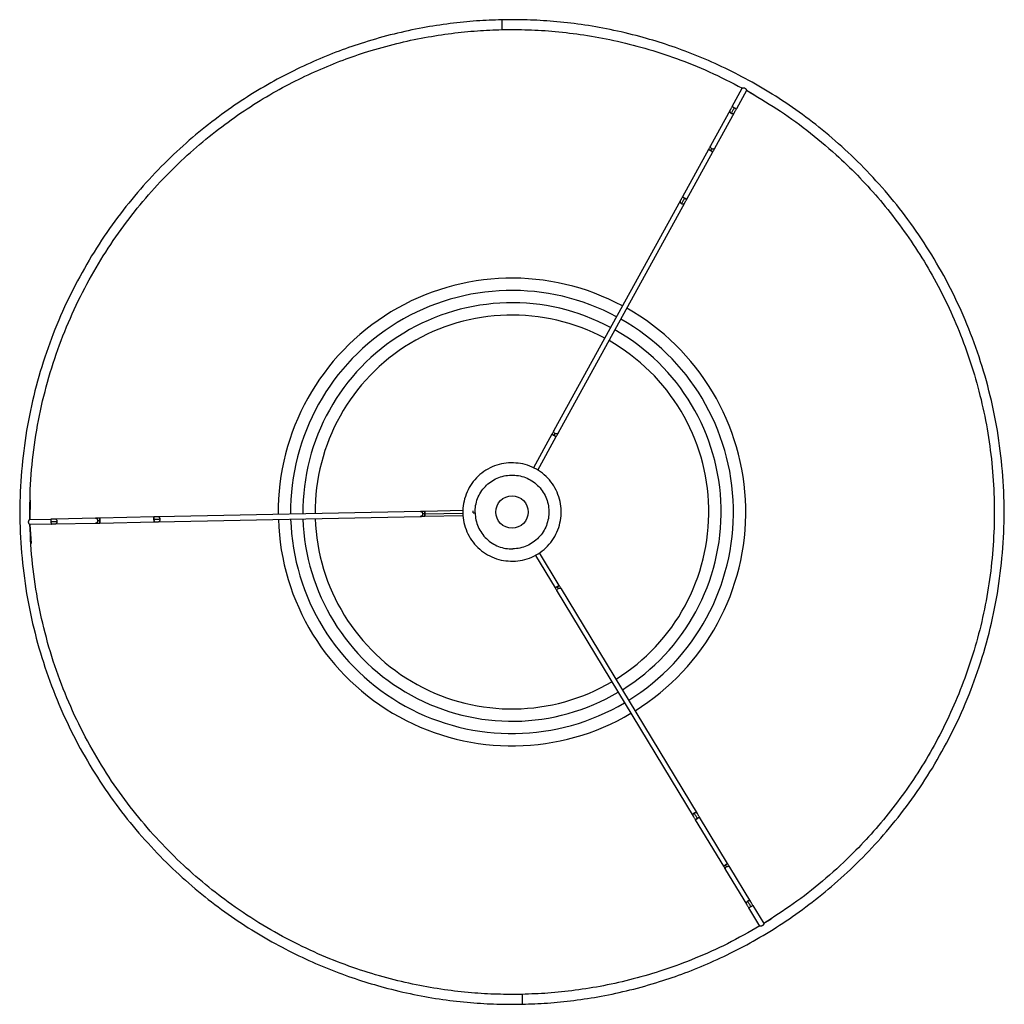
# Paper-space layout '_Superior' of a CAD drawing. Header units: millimetres. Extents: x -217 to 183, y -200 to 200.
import ezdxf

# ---------------------------------------------------------------- set-up
doc = ezdxf.new("R2010")
doc.units = ezdxf.units.MM

psp = doc.layouts.new('_Superior')

# ---------------------------------------------------------------- linework, layer by layer
at = {"color": 7, "linetype": 'Continuous', "lineweight": 25}
for p, q in [((72.79, 164.68), (76.94, 172.24)), ((76.94, 172.19), (76.65, 172.35)), ((78.7, 171.27), (74.54, 163.72)), ((81.67, 169.44), (78.65, 171.19)), ((71.97, 163.19), (64.05, 148.8)), ((65.8, 147.83), (73.72, 162.23)), ((63.23, 147.31), (52.61, 127.99)), ((54.36, 127.03), (64.99, 146.35)), ((51.79, 126.51), (0.39, 33.05)), ((2.14, 32.09), (53.54, 125.54)), ((-0.43, 31.57), (-7.95, 17.9)), ((-6.15, 17.02), (1.32, 30.61)), ((-212.42, 4.74), (-212.59, -3.06)), ((-53.84, 0.23), (-160.47, -1.98)), ((-36.68, 0.59), (-52.14, 0.26)), ((-32.46, -0.33), (-32.41, 0.43)), ((-212.65, -3.06), (-204.03, -2.88)), ((-185.9, -2.51), (-202.33, -2.85)), ((-162.17, -2.02), (-184.21, -2.47)), ((-160.43, -3.98), (-53.8, -1.77)), ((-52.12, -0.74), (-36.65, -0.41)), ((-52.1, -1.74), (-36.51, -1.41)), ((-32.46, -0.33), (-31.65, -0.31)), ((-203.99, -4.88), (-212.61, -5.06)), ((-212.55, -5.05), (-212.06, -12.85)), ((-202.29, -4.85), (-185.86, -4.51)), ((-184.17, -4.47), (-162.12, -4.02)), ((-7.16, -17.61), (0.87, -30.87)), ((-7.13, -17.48), (-6.29, -17.11)), ((2.58, -29.83), (-5.45, -16.57)), ((58.69, -122.53), (3.45, -31.28)), ((1.74, -32.32), (56.98, -123.56)), ((70.98, -142.84), (59.56, -123.98)), ((57.85, -125.01), (69.27, -143.87)), ((70.15, -145.32), (78.66, -159.38)), ((80.37, -158.35), (71.86, -144.29)), ((81.25, -159.8), (85.71, -167.17)), ((84, -168.21), (79.54, -160.83)), ((85.66, -167.1), (88.61, -165.22)), ((83.72, -168.34), (83.99, -168.16))]:
    psp.add_line(p, q, dxfattribs=at)
at = {"color": 7, "linetype": 'Continuous'}
psp.add_circle((-16.65, 0), 6.6, dxfattribs=at)
at = {"color": 7, "linetype": 'Continuous', "lineweight": 25}
for radius, start, end in [(95, 61.7907, 180.5844), (90, 61.8242, 180.5509), (85, 61.8616, 180.5134), (95, 301.7907, 60.5844), (80, 61.9037, 180.4713), (90, 301.8242, 60.5509), (85, 301.8616, 60.5134), (80, 301.9037, 60.4713), (95, 181.7907, 300.5844), (90, 181.8242, 300.5509), (90, 181.8242, 300.5509), (90, 181.8242, 300.5509), (90, 181.8242, 300.5509), (85, 181.8616, 300.5134), (85, 181.8616, 300.5134), (85, 181.8616, 300.5134), (85, 181.8616, 300.5134), (80, 181.9037, 300.4713)]:
    psp.add_arc((-16.65, 0), radius, start, end, dxfattribs=at)
for points, knots in [([(-20.8, 199.96), (-24.21, 199.84), (-31.22, 199.59), (-41.96, 198.49), (-53.16, 196.76), (-64.81, 194.24), (-76.14, 191.07), (-87.08, 187.3), (-97.56, 183.02), (-108.19, 177.96), (-118.88, 172.05), (-129.56, 165.25), (-140.15, 157.5), (-150.54, 148.79), (-160.61, 139.08), (-170.25, 128.37), (-179.33, 116.67), (-187.71, 104.01), (-195.26, 90.44), (-201.86, 76.05), (-207.37, 60.93), (-211.71, 45.2), (-214.77, 29), (-216.49, 12.5), (-216.84, -4.15), (-215.8, -20.77), (-213.4, -37.19), (-209.67, -53.24), (-204.69, -68.78), (-198.55, -83.66), (-191.36, -97.77), (-183.25, -111.01), (-174.35, -123.31), (-164.8, -134.62), (-154.72, -144.93), (-144.25, -154.21), (-133.52, -162.49), (-122.62, -169.78), (-111.66, -176.14), (-100.73, -181.6), (-89.91, -186.22), (-79.25, -190.06), (-68.17, -193.37), (-56.72, -196.07), (-44.98, -198.1), (-33.71, -199.37), (-22.94, -200.02), (-15.92, -199.98), (-12.51, -199.96)], [0, 0, 0, 0, 0.016322, 0.033479, 0.05151, 0.070452, 0.090341, 0.107661, 0.125675, 0.144395, 0.163829, 0.18398, 0.204846, 0.226418, 0.248682, 0.271613, 0.29518, 0.319343, 0.344053, 0.369251, 0.394871, 0.420839, 0.447075, 0.473492, 0.5, 0.526508, 0.552925, 0.579161, 0.605129, 0.630749, 0.655947, 0.680657, 0.70482, 0.728387, 0.751318, 0.773582, 0.795154, 0.81602, 0.836171, 0.855605, 0.874325, 0.892339, 0.909659, 0.929548, 0.94849, 0.966521, 0.983678, 1, 1, 1, 1]), ([(-12.51, -199.96), (-9.09, -199.84), (-2.08, -199.59), (8.66, -198.49), (19.86, -196.76), (31.51, -194.24), (42.84, -191.07), (53.78, -187.3), (64.26, -183.02), (74.88, -177.96), (85.58, -172.05), (96.26, -165.25), (106.85, -157.5), (117.23, -148.79), (127.31, -139.08), (136.95, -128.37), (146.03, -116.67), (154.41, -104.01), (161.96, -90.44), (168.56, -76.05), (174.07, -60.93), (178.41, -45.2), (181.47, -29), (183.19, -12.5), (183.54, 4.15), (182.5, 20.77), (180.09, 37.19), (176.36, 53.24), (171.38, 68.78), (165.25, 83.66), (158.06, 97.77), (149.95, 111.01), (141.05, 123.31), (131.5, 134.62), (121.42, 144.93), (110.95, 154.21), (100.21, 162.49), (89.32, 169.78), (78.36, 176.14), (67.43, 181.6), (56.61, 186.22), (45.95, 190.06), (34.87, 193.37), (23.42, 196.07), (11.68, 198.1), (0.41, 199.37), (-10.37, 200.02), (-17.38, 199.98), (-20.8, 199.96)], [0, 0, 0, 0, 0.016322, 0.033479, 0.05151, 0.070452, 0.090341, 0.107661, 0.125675, 0.144395, 0.163829, 0.18398, 0.204846, 0.226418, 0.248682, 0.271613, 0.29518, 0.319343, 0.344053, 0.369251, 0.394871, 0.420839, 0.447075, 0.473492, 0.5, 0.526508, 0.552925, 0.579161, 0.605129, 0.630749, 0.655947, 0.680657, 0.70482, 0.728387, 0.751318, 0.773582, 0.795154, 0.81602, 0.836171, 0.855605, 0.874325, 0.892339, 0.909659, 0.929548, 0.94849, 0.966521, 0.983678, 1, 1, 1, 1]), ([(-20.8, 199.96), (-20.8, 199.93), (-20.79, 199.89), (-20.79, 199.63), (-20.78, 199.37), (-20.78, 199.05), (-20.77, 198.59), (-20.75, 197.96), (-20.74, 197.33), (-20.73, 196.87), (-20.73, 196.54), (-20.72, 196.28), (-20.71, 196.03), (-20.71, 195.99), (-20.71, 195.96)], [0, 0, 0, 0, 0.121676, 0.186693, 0.252703, 0.318317, 0.382197, 0.5, 0.617803, 0.681683, 0.747297, 0.813307, 0.878324, 1, 1, 1, 1]), ([(-212.63, -3.11), (-212.58, 2.32), (-212.49, 13.15), (-210.66, 29.28), (-207.62, 45.09), (-203.32, 60.44), (-197.88, 75.19), (-191.39, 89.23), (-183.97, 102.45), (-175.74, 114.79), (-166.84, 126.2), (-157.4, 136.64), (-147.54, 146.1), (-137.38, 154.59), (-127.03, 162.13), (-116.58, 168.76), (-106.13, 174.52), (-95.74, 179.45), (-85.5, 183.62), (-74.81, 187.29), (-63.73, 190.39), (-52.35, 192.83), (-41.4, 194.52), (-30.9, 195.6), (-24.05, 195.84), (-20.71, 195.96)], [0, 0, 0, 0, 0.053046, 0.1059, 0.158382, 0.210322, 0.26156, 0.311949, 0.361357, 0.409669, 0.456789, 0.502635, 0.547147, 0.590278, 0.631998, 0.67229, 0.71115, 0.748586, 0.784612, 0.819254, 0.859037, 0.896932, 0.933007, 0.967337, 1, 1, 1, 1]), ([(-20.71, 195.96), (-17.2, 195.98), (-9.97, 196.01), (1.14, 195.29), (12.78, 193.9), (24.92, 191.68), (37.52, 188.52), (50.51, 184.3), (63.83, 178.97), (72.53, 174.49), (76.98, 172.19)], [0, 0, 0, 0, 0.103765, 0.213104, 0.328287, 0.449574, 0.577202, 0.711381, 0.852276, 1, 1, 1, 1]), ([(76.94, 172.24), (76.95, 172.25), (76.97, 172.27), (77.08, 172.3), (77.31, 172.33), (77.6, 172.32), (77.86, 172.26), (78.05, 172.17), (78.22, 172.06), (78.41, 171.87), (78.58, 171.63), (78.67, 171.42), (78.71, 171.31), (78.7, 171.29), (78.7, 171.27)], [0, 0, 0, 0, 0.061589, 0.124958, 0.249694, 0.374417, 0.437201, 0.499704, 0.562402, 0.625166, 0.749813, 0.874573, 0.938177, 1, 1, 1, 1]), ([(78.64, 171.28), (82.78, 168.85), (91.24, 163.91), (103.41, 155.16), (114.29, 146.06), (123.86, 136.82), (132.18, 127.74), (140.08, 117.92), (147.48, 107.39), (154.29, 96.19), (160.44, 84.35), (165.84, 71.94), (170.42, 59.02), (174.12, 45.68), (176.89, 32.01), (178.68, 18.1), (179.48, 4.07), (179.26, -9.99), (178.05, -23.96), (175.85, -37.73), (172.71, -51.22), (168.66, -64.31), (163.78, -76.94), (158.13, -89.02), (151.79, -100.5), (144.83, -111.32), (137.35, -121.46), (129.41, -130.88), (120.24, -140.51), (109.73, -150.05), (97.94, -159.3), (89.7, -164.59), (85.66, -167.18)], [0, 0, 0, 0, 0.035233, 0.07188, 0.109917, 0.139334, 0.169479, 0.200319, 0.231813, 0.263911, 0.296557, 0.329689, 0.363236, 0.397123, 0.431269, 0.46559, 0.5, 0.53441, 0.568731, 0.602877, 0.636764, 0.670311, 0.703443, 0.736089, 0.768187, 0.799681, 0.830521, 0.860666, 0.890083, 0.92812, 0.964767, 1, 1, 1, 1]), ([(72.79, 164.68), (72.71, 164.53), (72.55, 164.24), (72.32, 163.82), (72.11, 163.45), (72.02, 163.28), (71.97, 163.19)], [0, 0, 0, 0, 0.245958, 0.5, 0.754042, 1, 1, 1, 1]), ([(73.66, 164.2), (73.54, 163.98), (73.3, 163.54), (72.96, 162.91), (72.65, 162.36), (72.51, 162.1), (72.44, 161.97)], [0, 0, 0, 0, 0.2459577, 0.5, 0.7540423, 1, 1, 1, 1]), ([(73.66, 164.2), (73.55, 164.26), (73.38, 164.35), (73.17, 164.47), (73.03, 164.54), (72.92, 164.6), (72.82, 164.66), (72.8, 164.67), (72.79, 164.68)], [0, 0, 0, 0, 0.243352, 0.373386, 0.505405, 0.636635, 0.764394, 1, 1, 1, 1]), ([(74.54, 163.72), (74.53, 163.72), (74.51, 163.73), (74.4, 163.79), (74.29, 163.85), (74.15, 163.93), (73.95, 164.04), (73.78, 164.14), (73.66, 164.2)], [0, 0, 0, 0, 0.2356056, 0.3633653, 0.4945948, 0.6266144, 0.7566477, 1, 1, 1, 1]), ([(71.98, 163.19), (71.95, 163.14), (71.88, 163), (71.87, 162.73), (71.96, 162.43), (72.16, 162.15), (72.35, 162.03), (72.44, 161.97)], [0, 0, 0, 0, 0.135737, 0.348704, 0.572308, 0.793495, 1, 1, 1, 1]), ([(72.44, 161.97), (72.5, 161.94), (72.64, 161.87), (72.79, 161.85), (72.87, 161.83)], [0, 0, 0, 0, 0.48517, 1, 1, 1, 1]), ([(72.87, 161.83), (72.98, 161.83), (73.2, 161.83), (73.48, 161.96), (73.66, 162.1), (73.7, 162.21), (73.71, 162.23)], [0, 0, 0, 0, 0.315097, 0.626365, 0.916625, 1, 1, 1, 1]), ([(73.72, 162.23), (73.77, 162.32), (73.87, 162.49), (74.07, 162.86), (74.3, 163.27), (74.46, 163.57), (74.54, 163.72)], [0, 0, 0, 0, 0.245958, 0.5, 0.754042, 1, 1, 1, 1]), ([(64.05, 148.8), (64, 148.71), (63.91, 148.53), (63.71, 148.17), (63.48, 147.75), (63.31, 147.46), (63.23, 147.31)], [0, 0, 0, 0, 0.245958, 0.5, 0.754042, 1, 1, 1, 1]), ([(64.52, 147.57), (64.43, 147.63), (64.24, 147.75), (64.04, 148.03), (63.95, 148.33), (63.96, 148.6), (64.03, 148.74), (64.06, 148.79)], [0, 0, 0, 0, 0.206505, 0.427692, 0.651296, 0.864263, 1, 1, 1, 1]), ([(64.11, 146.83), (64, 146.89), (63.83, 146.98), (63.62, 147.1), (63.48, 147.17), (63.37, 147.24), (63.26, 147.29), (63.25, 147.3), (63.23, 147.31)], [0, 0, 0, 0, 0.243352, 0.373386, 0.505405, 0.636635, 0.764394, 1, 1, 1, 1]), ([(63.23, 147.31), (63.25, 147.3), (63.26, 147.29), (63.37, 147.24), (63.48, 147.17), (63.62, 147.1), (63.83, 146.98), (64, 146.89), (64.11, 146.83)], [0, 0, 0, 0, 0.235606, 0.363365, 0.494595, 0.626614, 0.756648, 1, 1, 1, 1]), ([(64.11, 146.83), (64.15, 146.9), (64.23, 147.05), (64.35, 147.26), (64.45, 147.44), (64.49, 147.53), (64.52, 147.57)], [0, 0, 0, 0, 0.245958, 0.5, 0.754042, 1, 1, 1, 1]), ([(64.11, 146.83), (64.22, 146.77), (64.39, 146.67), (64.6, 146.56), (64.74, 146.48), (64.85, 146.42), (64.96, 146.36), (64.97, 146.35), (64.99, 146.35)], [0, 0, 0, 0, 0.2433523, 0.3733856, 0.5054052, 0.6366347, 0.7643944, 1, 1, 1, 1]), ([(64.99, 146.35), (64.97, 146.35), (64.96, 146.36), (64.85, 146.42), (64.74, 146.48), (64.6, 146.56), (64.39, 146.67), (64.22, 146.77), (64.11, 146.83)], [0, 0, 0, 0, 0.2356056, 0.3633653, 0.4945948, 0.6266144, 0.7566477, 1, 1, 1, 1]), ([(64.95, 147.43), (64.87, 147.45), (64.72, 147.47), (64.59, 147.54), (64.52, 147.57)], [0, 0, 0, 0, 0.51483, 1, 1, 1, 1]), ([(65.79, 147.84), (65.78, 147.81), (65.74, 147.7), (65.57, 147.56), (65.28, 147.43), (65.06, 147.43), (64.95, 147.43)], [0, 0, 0, 0, 0.083375, 0.373635, 0.684903, 1, 1, 1, 1]), ([(64.99, 146.35), (65.07, 146.49), (65.23, 146.79), (65.46, 147.2), (65.66, 147.57), (65.76, 147.75), (65.8, 147.83)], [0, 0, 0, 0, 0.245958, 0.5, 0.754042, 1, 1, 1, 1]), ([(51.8, 126.5), (51.77, 126.45), (51.7, 126.31), (51.69, 126.05), (51.79, 125.74), (51.98, 125.47), (52.17, 125.34), (52.26, 125.28)], [0, 0, 0, 0, 0.135598, 0.348591, 0.572232, 0.793458, 1, 1, 1, 1]), ([(52.61, 127.99), (52.53, 127.85), (52.37, 127.55), (52.14, 127.14), (51.94, 126.77), (51.84, 126.59), (51.79, 126.51)], [0, 0, 0, 0, 0.245973, 0.5, 0.754027, 1, 1, 1, 1]), ([(53.48, 127.51), (53.36, 127.29), (53.12, 126.85), (52.78, 126.23), (52.48, 125.68), (52.33, 125.41), (52.26, 125.28)], [0, 0, 0, 0, 0.245973, 0.5, 0.754027, 1, 1, 1, 1]), ([(52.26, 125.28), (52.33, 125.25), (52.46, 125.18), (52.61, 125.16), (52.69, 125.15)], [0, 0, 0, 0, 0.4851788, 1, 1, 1, 1]), ([(53.48, 127.51), (53.37, 127.57), (53.2, 127.67), (53, 127.78), (52.86, 127.86), (52.74, 127.92), (52.64, 127.98), (52.62, 127.99), (52.61, 127.99)], [0, 0, 0, 0, 0.243352, 0.373386, 0.505405, 0.636635, 0.764394, 1, 1, 1, 1]), ([(52.61, 127.99), (52.62, 127.99), (52.64, 127.98), (52.74, 127.92), (52.86, 127.86), (53, 127.78), (53.2, 127.67), (53.37, 127.57), (53.48, 127.51)], [0, 0, 0, 0, 0.235606, 0.363365, 0.494595, 0.626614, 0.756648, 1, 1, 1, 1]), ([(52.69, 125.15), (52.8, 125.15), (53.03, 125.14), (53.31, 125.27), (53.48, 125.42), (53.53, 125.52), (53.54, 125.55)], [0, 0, 0, 0, 0.3150093, 0.6262128, 0.916425, 1, 1, 1, 1]), ([(53.48, 127.51), (53.6, 127.45), (53.77, 127.35), (53.97, 127.24), (54.11, 127.16), (54.23, 127.1), (54.33, 127.04), (54.35, 127.03), (54.36, 127.03)], [0, 0, 0, 0, 0.243352, 0.373386, 0.505405, 0.636635, 0.764394, 1, 1, 1, 1]), ([(54.36, 127.03), (54.35, 127.03), (54.33, 127.04), (54.23, 127.1), (54.11, 127.16), (53.97, 127.24), (53.77, 127.35), (53.6, 127.45), (53.48, 127.51)], [0, 0, 0, 0, 0.235606, 0.363365, 0.494595, 0.626614, 0.756648, 1, 1, 1, 1]), ([(53.54, 125.54), (53.59, 125.63), (53.69, 125.81), (53.89, 126.17), (54.12, 126.59), (54.28, 126.88), (54.36, 127.03)], [0, 0, 0, 0, 0.2459732, 0.5, 0.7540268, 1, 1, 1, 1]), ([(0.39, 33.05), (0.34, 32.97), (0.24, 32.79), (0.04, 32.43), (-0.19, 32.01), (-0.35, 31.71), (-0.43, 31.57)], [0, 0, 0, 0, 0.245973, 0.5, 0.754027, 1, 1, 1, 1]), ([(0.86, 31.83), (0.77, 31.89), (0.58, 32.01), (0.38, 32.29), (0.29, 32.59), (0.3, 32.86), (0.37, 33), (0.4, 33.05)], [0, 0, 0, 0, 0.2065423, 0.4277684, 0.6514087, 0.864402, 1, 1, 1, 1]), ([(2.13, 32.09), (2.12, 32.07), (2.08, 31.96), (1.9, 31.82), (1.62, 31.69), (1.4, 31.69), (1.28, 31.69)], [0, 0, 0, 0, 0.083575, 0.373787, 0.684991, 1, 1, 1, 1]), ([(1.32, 30.61), (1.4, 30.75), (1.57, 31.05), (1.8, 31.46), (2, 31.83), (2.09, 32), (2.14, 32.09)], [0, 0, 0, 0, 0.245973, 0.5, 0.754027, 1, 1, 1, 1]), ([(0.45, 31.09), (0.34, 31.15), (0.16, 31.24), (-0.04, 31.36), (-0.18, 31.43), (-0.29, 31.49), (-0.4, 31.55), (-0.42, 31.56), (-0.43, 31.57)], [0, 0, 0, 0, 0.243352, 0.373386, 0.505405, 0.636635, 0.764394, 1, 1, 1, 1]), ([(-0.43, 31.57), (-0.42, 31.56), (-0.4, 31.55), (-0.29, 31.49), (-0.18, 31.43), (-0.04, 31.36), (0.16, 31.24), (0.34, 31.15), (0.45, 31.09)], [0, 0, 0, 0, 0.235606, 0.363365, 0.494595, 0.626614, 0.756648, 1, 1, 1, 1]), ([(0.45, 31.09), (0.49, 31.16), (0.57, 31.31), (0.68, 31.52), (0.78, 31.7), (0.83, 31.79), (0.86, 31.83)], [0, 0, 0, 0, 0.245973, 0.5, 0.754027, 1, 1, 1, 1]), ([(0.45, 31.09), (0.56, 31.03), (0.73, 30.93), (0.94, 30.82), (1.08, 30.74), (1.19, 30.68), (1.3, 30.62), (1.31, 30.61), (1.32, 30.61)], [0, 0, 0, 0, 0.243352, 0.373386, 0.505405, 0.636635, 0.764394, 1, 1, 1, 1]), ([(1.32, 30.61), (1.31, 30.61), (1.3, 30.62), (1.19, 30.68), (1.08, 30.74), (0.94, 30.82), (0.73, 30.93), (0.56, 31.03), (0.45, 31.09)], [0, 0, 0, 0, 0.2356056, 0.3633653, 0.4945948, 0.6266144, 0.7566477, 1, 1, 1, 1]), ([(1.28, 31.69), (1.21, 31.71), (1.06, 31.73), (0.92, 31.8), (0.86, 31.83)], [0, 0, 0, 0, 0.514821, 1, 1, 1, 1]), ([(-52.14, 0.26), (-52.31, 0.26), (-52.65, 0.25), (-53.12, 0.24), (-53.54, 0.24), (-53.74, 0.23), (-53.84, 0.23)], [0, 0, 0, 0, 0.245973, 0.5, 0.754027, 1, 1, 1, 1]), ([(-53.84, 0.23), (-53.73, 0.22), (-53.57, 0.2), (-53.37, 0.08), (-53.23, -0.04), (-53.12, -0.2), (-53.01, -0.43), (-52.98, -0.63), (-52.97, -0.75)], [0, 0, 0, 0, 0.2356056, 0.3633653, 0.4945948, 0.6266144, 0.7566477, 1, 1, 1, 1]), ([(-52.12, -0.74), (-52.13, -0.61), (-52.13, -0.41), (-52.13, -0.18), (-52.14, -0.02), (-52.14, 0.11), (-52.14, 0.23), (-52.14, 0.29), (-52.14, 0.23), (-52.14, 0.11), (-52.14, -0.02), (-52.13, -0.18), (-52.13, -0.41), (-52.13, -0.61), (-52.12, -0.74)], [0, 0, 0, 0, 0.121676, 0.186693, 0.252703, 0.318317, 0.382197, 0.5, 0.617803, 0.681683, 0.747297, 0.813307, 0.878324, 1, 1, 1, 1]), ([(-212.61, -5.06), (-212.62, -5.06), (-212.65, -5.05), (-212.73, -4.97), (-212.87, -4.8), (-213.01, -4.53), (-213.08, -4.28), (-213.11, -4.07), (-213.09, -3.87), (-213.03, -3.61), (-212.9, -3.34), (-212.77, -3.16), (-212.69, -3.08), (-212.66, -3.07), (-212.65, -3.06)], [0, 0, 0, 0, 0.0616303, 0.1250354, 0.2498868, 0.3747121, 0.4375309, 0.5000896, 0.5628458, 0.6256194, 0.7500067, 0.8747523, 0.9382669, 1, 1, 1, 1]), ([(-202.33, -2.85), (-202.43, -2.85), (-202.63, -2.86), (-203.05, -2.86), (-203.52, -2.87), (-203.86, -2.88), (-204.03, -2.88)], [0, 0, 0, 0, 0.245958, 0.5, 0.754042, 1, 1, 1, 1]), ([(-204.03, -2.88), (-204.03, -2.9), (-204.03, -2.92), (-204.03, -3.04), (-204.02, -3.17), (-204.02, -3.33), (-204.01, -3.56), (-204.01, -3.76), (-204.01, -3.88)], [0, 0, 0, 0, 0.235606, 0.363365, 0.494595, 0.626614, 0.756648, 1, 1, 1, 1]), ([(-204.01, -3.88), (-203.76, -3.88), (-203.25, -3.87), (-202.54, -3.85), (-201.91, -3.84), (-201.61, -3.83), (-201.46, -3.83)], [0, 0, 0, 0, 0.2459577, 0.5, 0.7540423, 1, 1, 1, 1]), ([(-204.01, -3.88), (-204, -4.01), (-204, -4.21), (-204, -4.44), (-203.99, -4.6), (-203.99, -4.73), (-203.99, -4.85), (-203.99, -4.87), (-203.99, -4.88)], [0, 0, 0, 0, 0.243352, 0.373386, 0.505405, 0.636635, 0.764394, 1, 1, 1, 1]), ([(-201.46, -3.83), (-201.48, -3.7), (-201.5, -3.51), (-201.61, -3.28), (-201.73, -3.12), (-201.87, -2.99), (-202.07, -2.88), (-202.23, -2.86), (-202.33, -2.85)], [0, 0, 0, 0, 0.2433523, 0.3733856, 0.5054052, 0.6366347, 0.7643944, 1, 1, 1, 1]), ([(-202.29, -4.85), (-202.19, -4.83), (-202.03, -4.81), (-201.83, -4.68), (-201.7, -4.55), (-201.59, -4.39), (-201.49, -4.16), (-201.47, -3.96), (-201.46, -3.83)], [0, 0, 0, 0, 0.235606, 0.363365, 0.494595, 0.626614, 0.756648, 1, 1, 1, 1]), ([(-184.21, -2.47), (-184.37, -2.48), (-184.71, -2.48), (-185.19, -2.49), (-185.61, -2.5), (-185.81, -2.51), (-185.9, -2.51)], [0, 0, 0, 0, 0.245958, 0.5, 0.754042, 1, 1, 1, 1]), ([(-185.9, -2.51), (-185.8, -2.52), (-185.64, -2.54), (-185.44, -2.65), (-185.3, -2.78), (-185.19, -2.93), (-185.07, -3.17), (-185.05, -3.36), (-185.04, -3.49)], [0, 0, 0, 0, 0.2356056, 0.3633653, 0.4945948, 0.6266144, 0.7566477, 1, 1, 1, 1]), ([(-185.04, -3.49), (-185.04, -3.62), (-185.06, -3.82), (-185.16, -4.05), (-185.27, -4.21), (-185.4, -4.34), (-185.6, -4.47), (-185.76, -4.49), (-185.86, -4.51)], [0, 0, 0, 0, 0.243352, 0.373386, 0.505405, 0.636635, 0.764394, 1, 1, 1, 1]), ([(-185.04, -3.49), (-184.99, -3.49), (-184.89, -3.49), (-184.68, -3.48), (-184.44, -3.48), (-184.27, -3.47), (-184.19, -3.47)], [0, 0, 0, 0, 0.245958, 0.5, 0.754042, 1, 1, 1, 1]), ([(-184.21, -2.47), (-184.21, -2.49), (-184.21, -2.51), (-184.21, -2.63), (-184.2, -2.75), (-184.2, -2.91), (-184.19, -3.15), (-184.19, -3.35), (-184.19, -3.47)], [0, 0, 0, 0, 0.235606, 0.363365, 0.494595, 0.626614, 0.756648, 1, 1, 1, 1]), ([(-184.19, -3.47), (-184.19, -3.35), (-184.19, -3.15), (-184.2, -2.91), (-184.2, -2.75), (-184.21, -2.63), (-184.21, -2.51), (-184.21, -2.49), (-184.21, -2.47)], [0, 0, 0, 0, 0.243352, 0.373386, 0.505405, 0.636635, 0.764394, 1, 1, 1, 1]), ([(-184.17, -4.47), (-184.17, -4.46), (-184.17, -4.44), (-184.17, -4.32), (-184.17, -4.19), (-184.18, -4.03), (-184.18, -3.8), (-184.19, -3.6), (-184.19, -3.47)], [0, 0, 0, 0, 0.235606, 0.363365, 0.494595, 0.626614, 0.756648, 1, 1, 1, 1]), ([(-184.19, -3.47), (-184.19, -3.6), (-184.18, -3.8), (-184.18, -4.03), (-184.17, -4.19), (-184.17, -4.32), (-184.17, -4.44), (-184.17, -4.46), (-184.17, -4.47)], [0, 0, 0, 0, 0.2433523, 0.3733856, 0.5054052, 0.6366347, 0.7643944, 1, 1, 1, 1]), ([(-160.47, -1.98), (-160.57, -1.98), (-160.77, -1.99), (-161.19, -2), (-161.66, -2.01), (-162, -2.01), (-162.17, -2.02)], [0, 0, 0, 0, 0.245973, 0.5, 0.754027, 1, 1, 1, 1]), ([(-162.15, -3.02), (-162.15, -2.89), (-162.15, -2.69), (-162.16, -2.46), (-162.16, -2.3), (-162.16, -2.17), (-162.17, -2.05), (-162.17, -2.03), (-162.17, -2.02)], [0, 0, 0, 0, 0.243352, 0.373386, 0.505405, 0.636635, 0.764394, 1, 1, 1, 1]), ([(-162.17, -2.02), (-162.17, -2.03), (-162.17, -2.05), (-162.16, -2.17), (-162.16, -2.3), (-162.16, -2.46), (-162.15, -2.69), (-162.15, -2.89), (-162.15, -3.02)], [0, 0, 0, 0, 0.235606, 0.363365, 0.494595, 0.626614, 0.756648, 1, 1, 1, 1]), ([(-159.61, -2.96), (-159.75, -2.97), (-160.05, -2.97), (-160.68, -2.99), (-161.39, -3), (-161.9, -3.01), (-162.15, -3.02)], [0, 0, 0, 0, 0.245973, 0.5, 0.754027, 1, 1, 1, 1]), ([(-162.15, -3.02), (-162.14, -3.14), (-162.14, -3.34), (-162.13, -3.57), (-162.13, -3.73), (-162.13, -3.86), (-162.13, -3.98), (-162.13, -4), (-162.12, -4.02)], [0, 0, 0, 0, 0.243352, 0.373386, 0.505405, 0.636635, 0.764394, 1, 1, 1, 1]), ([(-162.12, -4.02), (-162.13, -4), (-162.13, -3.98), (-162.13, -3.86), (-162.13, -3.73), (-162.13, -3.57), (-162.14, -3.34), (-162.14, -3.14), (-162.15, -3.02)], [0, 0, 0, 0, 0.235606, 0.363365, 0.494595, 0.626614, 0.756648, 1, 1, 1, 1]), ([(-162.12, -4.02), (-161.96, -4.01), (-161.62, -4.01), (-161.15, -4), (-160.73, -3.99), (-160.53, -3.98), (-160.43, -3.98)], [0, 0, 0, 0, 0.245973, 0.5, 0.754027, 1, 1, 1, 1]), ([(-159.61, -2.96), (-159.62, -2.84), (-159.64, -2.64), (-159.76, -2.41), (-159.87, -2.25), (-160.01, -2.13), (-160.21, -2.01), (-160.37, -1.99), (-160.47, -1.98)], [0, 0, 0, 0, 0.243352, 0.373386, 0.505405, 0.636635, 0.764394, 1, 1, 1, 1]), ([(-160.43, -3.98), (-160.33, -3.97), (-160.17, -3.94), (-159.97, -3.82), (-159.84, -3.69), (-159.73, -3.52), (-159.63, -3.29), (-159.61, -3.09), (-159.61, -2.96)], [0, 0, 0, 0, 0.235606, 0.363365, 0.494595, 0.626614, 0.756648, 1, 1, 1, 1]), ([(-52.97, -0.75), (-52.98, -0.88), (-52.99, -1.08), (-53.1, -1.31), (-53.2, -1.48), (-53.34, -1.61), (-53.53, -1.73), (-53.69, -1.76), (-53.8, -1.77)], [0, 0, 0, 0, 0.2433523, 0.3733856, 0.5054052, 0.6366347, 0.7643944, 1, 1, 1, 1]), ([(-53.8, -1.77), (-53.7, -1.77), (-53.5, -1.76), (-53.08, -1.76), (-52.6, -1.75), (-52.27, -1.74), (-52.1, -1.74)], [0, 0, 0, 0, 0.245973, 0.5, 0.754027, 1, 1, 1, 1]), ([(-52.12, -0.74), (-52.21, -0.74), (-52.37, -0.74), (-52.61, -0.75), (-52.82, -0.75), (-52.92, -0.75), (-52.97, -0.75)], [0, 0, 0, 0, 0.245973, 0.5, 0.754027, 1, 1, 1, 1]), ([(-52.12, -0.74), (-52.12, -0.86), (-52.12, -1.06), (-52.11, -1.29), (-52.11, -1.45), (-52.11, -1.58), (-52.1, -1.7), (-52.1, -1.76), (-52.1, -1.7), (-52.11, -1.58), (-52.11, -1.45), (-52.11, -1.29), (-52.12, -1.06), (-52.12, -0.86), (-52.12, -0.74)], [0, 0, 0, 0, 0.121676, 0.186693, 0.252703, 0.318317, 0.382197, 0.5, 0.617803, 0.681683, 0.747297, 0.813307, 0.878324, 1, 1, 1, 1]), ([(-12.59, -195.96), (-15.93, -195.98), (-22.78, -196.02), (-33.32, -195.38), (-44.33, -194.15), (-55.8, -192.17), (-67.7, -189.37), (-79.97, -185.65), (-92.53, -180.89), (-105.3, -175), (-118.16, -167.89), (-130.21, -159.97), (-141.37, -151.4), (-151.62, -142.35), (-161.48, -132.31), (-170.85, -121.29), (-179.58, -109.3), (-187.54, -96.39), (-194.61, -82.64), (-200.66, -68.12), (-205.59, -52.97), (-209.28, -37.29), (-211.78, -21.26), (-212.32, -10.43), (-212.59, -5.01)], [0, 0, 0, 0, 0.032663, 0.066994, 0.10307, 0.140965, 0.180749, 0.222482, 0.266217, 0.311991, 0.359823, 0.409713, 0.452845, 0.497357, 0.543205, 0.590325, 0.638638, 0.688046, 0.738436, 0.789675, 0.841616, 0.894099, 0.946953, 1, 1, 1, 1]), ([(-203.99, -4.88), (-203.82, -4.88), (-203.48, -4.87), (-203.01, -4.86), (-202.59, -4.85), (-202.39, -4.85), (-202.29, -4.85)], [0, 0, 0, 0, 0.245958, 0.5, 0.754042, 1, 1, 1, 1]), ([(-185.86, -4.51), (-185.76, -4.51), (-185.56, -4.5), (-185.15, -4.49), (-184.67, -4.48), (-184.33, -4.48), (-184.17, -4.47)], [0, 0, 0, 0, 0.245958, 0.5, 0.754042, 1, 1, 1, 1]), ([(1.72, -30.35), (1.61, -30.42), (1.44, -30.52), (1.24, -30.64), (1.11, -30.72), (1, -30.79), (0.89, -30.85), (0.88, -30.86), (0.87, -30.87)], [0, 0, 0, 0, 0.243352, 0.373386, 0.505405, 0.636635, 0.764394, 1, 1, 1, 1]), ([(0.87, -30.87), (0.88, -30.86), (0.89, -30.85), (1, -30.79), (1.11, -30.72), (1.24, -30.64), (1.44, -30.52), (1.61, -30.42), (1.72, -30.35)], [0, 0, 0, 0, 0.2356056, 0.3633653, 0.4945948, 0.6266144, 0.7566477, 1, 1, 1, 1]), ([(0.87, -30.87), (0.95, -31.01), (1.13, -31.3), (1.37, -31.71), (1.59, -32.06), (1.69, -32.23), (1.74, -32.32)], [0, 0, 0, 0, 0.245973, 0.5, 0.754027, 1, 1, 1, 1]), ([(1.75, -32.31), (1.72, -32.26), (1.64, -32.13), (1.62, -31.86), (1.7, -31.55), (1.89, -31.27), (2.07, -31.14), (2.16, -31.08)], [0, 0, 0, 0, 0.135598, 0.348591, 0.572232, 0.793458, 1, 1, 1, 1]), ([(1.72, -30.35), (1.83, -30.29), (2, -30.18), (2.2, -30.06), (2.34, -29.98), (2.45, -29.91), (2.55, -29.85), (2.57, -29.84), (2.58, -29.83)], [0, 0, 0, 0, 0.243352, 0.373386, 0.505405, 0.636635, 0.764394, 1, 1, 1, 1]), ([(2.58, -29.83), (2.57, -29.84), (2.55, -29.85), (2.45, -29.91), (2.34, -29.98), (2.2, -30.06), (2, -30.18), (1.83, -30.29), (1.72, -30.35)], [0, 0, 0, 0, 0.2356056, 0.3633653, 0.4945948, 0.6266144, 0.7566477, 1, 1, 1, 1]), ([(2.16, -31.08), (2.13, -31.03), (2.08, -30.95), (1.97, -30.77), (1.85, -30.57), (1.76, -30.42), (1.72, -30.35)], [0, 0, 0, 0, 0.245973, 0.5, 0.754027, 1, 1, 1, 1]), ([(2.16, -31.08), (2.23, -31.04), (2.36, -30.97), (2.51, -30.94), (2.58, -30.92)], [0, 0, 0, 0, 0.485179, 1, 1, 1, 1]), ([(3.45, -31.28), (3.4, -31.2), (3.3, -31.03), (3.08, -30.67), (2.84, -30.26), (2.66, -29.98), (2.58, -29.83)], [0, 0, 0, 0, 0.245973, 0.5, 0.754027, 1, 1, 1, 1]), ([(2.58, -30.92), (2.69, -30.92), (2.92, -30.9), (3.2, -31.02), (3.38, -31.16), (3.43, -31.26), (3.45, -31.29)], [0, 0, 0, 0, 0.315009, 0.626213, 0.916425, 1, 1, 1, 1]), ([(57.39, -122.32), (57.31, -122.38), (57.12, -122.52), (56.94, -122.8), (56.86, -123.11), (56.87, -123.37), (56.95, -123.51), (56.98, -123.56)], [0, 0, 0, 0, 0.2065423, 0.4277684, 0.6514087, 0.864402, 1, 1, 1, 1]), ([(56.98, -123.56), (57.03, -123.65), (57.13, -123.82), (57.35, -124.18), (57.59, -124.58), (57.77, -124.87), (57.85, -125.01)], [0, 0, 0, 0, 0.245973, 0.5, 0.754027, 1, 1, 1, 1]), ([(57.81, -122.17), (57.74, -122.18), (57.59, -122.21), (57.46, -122.29), (57.39, -122.32)], [0, 0, 0, 0, 0.514821, 1, 1, 1, 1]), ([(58.71, -124.49), (58.58, -124.28), (58.32, -123.85), (57.95, -123.24), (57.62, -122.7), (57.47, -122.45), (57.39, -122.32)], [0, 0, 0, 0, 0.2459732, 0.5, 0.7540268, 1, 1, 1, 1]), ([(58.68, -122.53), (58.67, -122.51), (58.62, -122.4), (58.44, -122.26), (58.15, -122.15), (57.93, -122.16), (57.81, -122.17)], [0, 0, 0, 0, 0.083575, 0.373787, 0.684991, 1, 1, 1, 1]), ([(59.56, -123.98), (59.48, -123.83), (59.3, -123.55), (59.06, -123.14), (58.84, -122.78), (58.74, -122.61), (58.69, -122.53)], [0, 0, 0, 0, 0.245973, 0.5, 0.754027, 1, 1, 1, 1]), ([(58.71, -124.49), (58.82, -124.43), (58.99, -124.33), (59.19, -124.2), (59.32, -124.12), (59.43, -124.06), (59.54, -123.99), (59.55, -123.98), (59.56, -123.98)], [0, 0, 0, 0, 0.2433523, 0.3733856, 0.5054052, 0.6366347, 0.7643944, 1, 1, 1, 1]), ([(59.56, -123.98), (59.55, -123.98), (59.54, -123.99), (59.43, -124.06), (59.32, -124.12), (59.19, -124.2), (58.99, -124.33), (58.82, -124.43), (58.71, -124.49)], [0, 0, 0, 0, 0.235606, 0.363365, 0.494595, 0.626614, 0.756648, 1, 1, 1, 1]), ([(58.71, -124.49), (58.6, -124.56), (58.43, -124.66), (58.23, -124.78), (58.09, -124.87), (57.99, -124.93), (57.88, -125), (57.86, -125.01), (57.85, -125.01)], [0, 0, 0, 0, 0.243352, 0.373386, 0.505405, 0.636635, 0.764394, 1, 1, 1, 1]), ([(57.85, -125.01), (57.86, -125.01), (57.88, -125), (57.99, -124.93), (58.09, -124.87), (58.23, -124.78), (58.43, -124.66), (58.6, -124.56), (58.71, -124.49)], [0, 0, 0, 0, 0.235606, 0.363365, 0.494595, 0.626614, 0.756648, 1, 1, 1, 1]), ([(70.13, -143.35), (70.02, -143.42), (69.85, -143.52), (69.65, -143.64), (69.51, -143.73), (69.4, -143.79), (69.3, -143.86), (69.28, -143.87), (69.27, -143.87)], [0, 0, 0, 0, 0.2433523, 0.3733856, 0.5054052, 0.6366347, 0.7643944, 1, 1, 1, 1]), ([(69.27, -143.87), (69.28, -143.87), (69.3, -143.86), (69.4, -143.79), (69.51, -143.73), (69.65, -143.64), (69.85, -143.52), (70.02, -143.42), (70.13, -143.35)], [0, 0, 0, 0, 0.235606, 0.363365, 0.494595, 0.626614, 0.756648, 1, 1, 1, 1]), ([(69.27, -143.87), (69.36, -144.01), (69.53, -144.3), (69.78, -144.71), (69.99, -145.07), (70.1, -145.24), (70.15, -145.32)], [0, 0, 0, 0, 0.245958, 0.5, 0.754042, 1, 1, 1, 1]), ([(70.13, -143.35), (70.23, -143.29), (70.4, -143.19), (70.6, -143.07), (70.74, -142.98), (70.85, -142.92), (70.95, -142.85), (70.97, -142.84), (70.98, -142.84)], [0, 0, 0, 0, 0.243352, 0.373386, 0.505405, 0.636635, 0.764394, 1, 1, 1, 1]), ([(70.98, -142.84), (70.97, -142.84), (70.95, -142.85), (70.85, -142.92), (70.74, -142.98), (70.6, -143.07), (70.4, -143.19), (70.23, -143.29), (70.13, -143.35)], [0, 0, 0, 0, 0.235606, 0.363365, 0.494595, 0.626614, 0.756648, 1, 1, 1, 1]), ([(70.56, -144.08), (70.54, -144.04), (70.49, -143.95), (70.38, -143.77), (70.26, -143.57), (70.17, -143.43), (70.13, -143.35)], [0, 0, 0, 0, 0.245958, 0.5, 0.754042, 1, 1, 1, 1]), ([(70.56, -144.08), (70.63, -144.04), (70.76, -143.97), (70.91, -143.94), (70.99, -143.93)], [0, 0, 0, 0, 0.48517, 1, 1, 1, 1]), ([(71.86, -144.29), (71.81, -144.2), (71.7, -144.03), (71.49, -143.67), (71.24, -143.27), (71.07, -142.98), (70.98, -142.84)], [0, 0, 0, 0, 0.245958, 0.5, 0.754042, 1, 1, 1, 1]), ([(70.99, -143.93), (71.1, -143.92), (71.32, -143.91), (71.61, -144.02), (71.79, -144.16), (71.84, -144.27), (71.85, -144.29)], [0, 0, 0, 0, 0.315097, 0.626365, 0.916625, 1, 1, 1, 1]), ([(70.16, -145.32), (70.13, -145.27), (70.05, -145.13), (70.03, -144.86), (70.11, -144.56), (70.29, -144.27), (70.48, -144.14), (70.56, -144.08)], [0, 0, 0, 0, 0.135737, 0.348704, 0.572308, 0.793495, 1, 1, 1, 1]), ([(79.07, -158.14), (78.99, -158.2), (78.8, -158.33), (78.62, -158.62), (78.54, -158.92), (78.56, -159.19), (78.64, -159.32), (78.67, -159.38)], [0, 0, 0, 0, 0.206505, 0.427692, 0.651296, 0.864263, 1, 1, 1, 1]), ([(78.66, -159.38), (78.71, -159.46), (78.81, -159.64), (79.03, -159.99), (79.27, -160.4), (79.45, -160.69), (79.54, -160.83)], [0, 0, 0, 0, 0.245958, 0.5, 0.754042, 1, 1, 1, 1]), ([(79.49, -157.98), (79.42, -158), (79.27, -158.03), (79.14, -158.1), (79.07, -158.14)], [0, 0, 0, 0, 0.51483, 1, 1, 1, 1]), ([(79.07, -158.14), (79.15, -158.26), (79.31, -158.52), (79.63, -159.06), (80, -159.67), (80.26, -160.1), (80.39, -160.31)], [0, 0, 0, 0, 0.245958, 0.5, 0.754042, 1, 1, 1, 1]), ([(80.36, -158.35), (80.35, -158.33), (80.3, -158.22), (80.12, -158.08), (79.83, -157.96), (79.61, -157.98), (79.49, -157.98)], [0, 0, 0, 0, 0.083375, 0.373635, 0.684903, 1, 1, 1, 1]), ([(81.25, -159.8), (81.16, -159.65), (80.99, -159.37), (80.74, -158.96), (80.52, -158.6), (80.42, -158.43), (80.37, -158.35)], [0, 0, 0, 0, 0.245958, 0.5, 0.754042, 1, 1, 1, 1]), ([(80.39, -160.31), (80.5, -160.25), (80.67, -160.15), (80.87, -160.02), (81.01, -159.94), (81.11, -159.88), (81.22, -159.81), (81.24, -159.8), (81.25, -159.8)], [0, 0, 0, 0, 0.243352, 0.373386, 0.505405, 0.636635, 0.764394, 1, 1, 1, 1]), ([(79.54, -160.83), (79.55, -160.82), (79.56, -160.81), (79.67, -160.75), (79.78, -160.69), (79.91, -160.6), (80.11, -160.48), (80.28, -160.38), (80.39, -160.31)], [0, 0, 0, 0, 0.235606, 0.363365, 0.494595, 0.626614, 0.756648, 1, 1, 1, 1]), ([(85.71, -167.17), (85.72, -167.19), (85.72, -167.21), (85.7, -167.33), (85.61, -167.53), (85.45, -167.79), (85.27, -167.98), (85.1, -168.1), (84.92, -168.19), (84.66, -168.26), (84.37, -168.29), (84.14, -168.27), (84.03, -168.24), (84.01, -168.22), (84, -168.21)], [0, 0, 0, 0, 0.061593, 0.124952, 0.249762, 0.374613, 0.437368, 0.5, 0.562744, 0.625461, 0.749955, 0.874782, 0.938285, 1, 1, 1, 1]), ([(84.03, -168.16), (79.68, -170.64), (71.18, -175.48), (58.09, -181.36), (45.29, -186.12), (32.83, -189.79), (20.79, -192.52), (9.21, -194.39), (-1.86, -195.57), (-9.07, -195.83), (-12.59, -195.96)], [0, 0, 0, 0, 0.147724, 0.288619, 0.422798, 0.550426, 0.671713, 0.786896, 0.896235, 1, 1, 1, 1]), ([(-12.59, -195.96), (-12.59, -195.99), (-12.59, -196.03), (-12.58, -196.28), (-12.58, -196.54), (-12.57, -196.87), (-12.56, -197.33), (-12.55, -197.96), (-12.53, -198.59), (-12.52, -199.05), (-12.52, -199.37), (-12.51, -199.63), (-12.51, -199.89), (-12.51, -199.93), (-12.51, -199.96)], [0, 0, 0, 0, 0.121676, 0.186693, 0.252703, 0.318317, 0.382197, 0.5, 0.617803, 0.681683, 0.747297, 0.813307, 0.878324, 1, 1, 1, 1])]:
    psp.add_open_spline(points, degree=3, knots=knots, dxfattribs=at)
for points in [[(-17.07, 20), (-18.37, 19.89), (-20.99, 19.69), (-24.74, 18.42), (-28.18, 16.5), (-31.18, 13.93), (-33.62, 10.83), (-35.4, 7.32), (-36.47, 3.52), (-36.78, -0.42), (-36.31, -4.34), (-35.08, -8.09), (-33.15, -11.53), (-30.59, -14.52), (-27.48, -16.97), (-23.97, -18.74), (-20.17, -19.85), (-17.55, -19.95), (-16.24, -20)], [(-16.24, -20), (-14.93, -19.89), (-12.31, -19.69), (-8.56, -18.42), (-5.12, -16.5), (-2.13, -13.93), (0.31, -10.83), (2.1, -7.32), (3.17, -3.52), (3.47, 0.42), (3.01, 4.34), (1.78, 8.09), (-0.15, 11.53), (-2.72, 14.52), (-5.82, 16.97), (-9.33, 18.74), (-13.13, 19.85), (-15.76, 19.95), (-17.07, 20)], [(-31.65, -0.31), (-31.61, 0.67), (-31.54, 2.64), (-30.71, 5.49), (-29.38, 8.13), (-27.54, 10.45), (-25.3, 12.38), (-22.72, 13.82), (-19.9, 14.77), (-17.94, 14.92), (-16.96, 15)], [(-16.96, 15), (-15.98, 14.96), (-14.01, 14.89), (-11.16, 14.06), (-8.53, 12.73), (-6.2, 10.89), (-4.27, 8.65), (-2.83, 6.07), (-1.91, 3.25), (-1.56, 0.31), (-1.79, -2.64), (-2.59, -5.49), (-3.93, -8.13), (-5.76, -10.45), (-8.01, -12.38), (-10.59, -13.82), (-13.4, -14.77), (-15.36, -14.92), (-16.34, -15)], [(-31.65, -0.31), (-31.57, -1.29), (-31.42, -3.25), (-30.47, -6.06), (-29.03, -8.65), (-27.1, -10.89), (-24.78, -12.73), (-22.14, -14.06), (-19.29, -14.89), (-17.32, -14.96), (-16.34, -15)]]:
    psp.add_open_spline(points, degree=3, dxfattribs=at)

doc.saveas('drawing.dxf')
